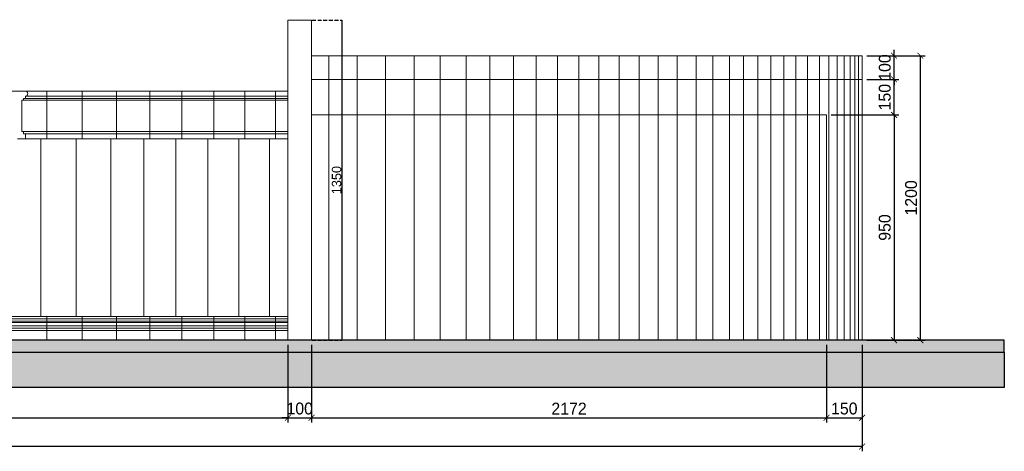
# Model space of a CAD drawing. Header units: millimetres. Extents: x 193134 to 268609, y 2024 to 10978.
# Tile 12 of 27: x 225836 to 229990, y 5611 to 7432. Entities that reach past the tile are written whole.
import ezdxf

# ---------------------------------------------------------------- set-up
doc = ezdxf.new("R2010")
doc.units = ezdxf.units.MM
doc.header["$LTSCALE"] = 2.5
doc.linetypes.add('( Hidden )', pattern=[0.375, 0.25, -0.125])
doc.linetypes.add('DASHED2', pattern=[9.525, 6.35, -3.175])
doc.layers.add('01_ID_NEW FURNITURE', color=1, linetype='Continuous')
for name, color, linetype, lineweight in [('Dimension', 40, 'Continuous', 0), ('ELEVATION 2', 43, 'Continuous', 15), ('ELEVATION 3', 21, 'Continuous', 13), ('ELEVATION 4', 35, 'Continuous', 9), ('HATCH LIGHT', 250, 'Continuous', 0)]:
    doc.layers.add(name, color=color, linetype=linetype, lineweight=lineweight)
doc.styles.get("Standard").update_dxf_attribs({"font": 'GOTHIC.TTF'})
doc.dimstyles.new('AJKD_25', dxfattribs={"dimscale": 25, "dimtxt": 2, "dimasz": 1, "dimexe": 0.8, "dimexo": 0.8, "dimgap": 0.5, "dimtad": 1, "dimdec": 0, "dimzin": 0, "dimdsep": 46, "dimtxsty": 'Standard', "dimblk": 'ARCHTICK', "dimcen": 0.125, "dimclrd": 251, "dimclre": 251, "dimclrt": 42, "dimadec": 0, "dimazin": 0, "dimtfac": 1, "dimtdec": 0, "dimtix": 1, "dimtmove": 0, "dimatfit": 3, "dimfxl": 0, "dimtolj": 1, "dimtzin": 0, "dimarcsym": 0})
doc.dimstyles.new('Copy of AJKD_20', dxfattribs={"dimscale": 20, "dimtxt": 0.3, "dimasz": 0.15, "dimexe": 0, "dimexo": 0.1, "dimgap": 0.05, "dimtad": 1, "dimdec": 0, "dimzin": 0, "dimdsep": 46, "dimtxsty": 'Standard', "dimblk": 'ARCHTICK', "dimcen": 0.125, "dimclrd": 251, "dimclre": 251, "dimclrt": 42, "dimadec": 0, "dimazin": 0, "dimtfac": 1, "dimtdec": 0, "dimtix": 1, "dimtmove": 0, "dimatfit": 3, "dimfxl": 0, "dimtolj": 1, "dimtzin": 0, "dimarcsym": 0})

# ---------------------------------------------------------------- blocks, each defined once
blk = doc.blocks.new('*U202')
h = blk.add_hatch()
h.set_pattern_fill('AR-CONC', color=8, scale=20)
h.set_pattern_definition([(50, (-104760.01, -8741.18), (143.45204, -12.55043), [15, -165]), (355, (-104760, -8741.18), (-27.75027, 150.43843), [12, -132]), (100.45144, (-104748.05, -8742.22), (115.70177, 137.888), [12.74804, -140.22842]), (46.1842, (-104760, -8701.18), (213.44827, -33.10386), [22.5, -247.5]), (96.63564, (-104742.22, -8703.94), (186.9324, 194.8237), [19.12207, -210.34275]), (351.18416, (-104760, -8701.18), (186.9324, 194.8237), [18, -198]), (21, (-104740.01, -8711.18), (119.38141, -80.52378), [15, -165]), (326, (-104740, -8711.18), (48.66307, 145.03), [12, -132]), (71.45144, (-104730.06, -8717.89), (168.04448, 64.50623), [12.74804, -140.22842]), (37.5, (-104760.006, -8741.18), (2.43197, 66.57877), [0, -130.4, 0, -134, 0, -132.5]), (7.5, (-104760.01, -8741.18), (52.613907, 78.88234), [0, -76.4, 0, -127.4, 0, -50.5]), (327.5, (-104804.606, -8741.18), (106.764487, -4.510974), [0, -50, 0, -156, 0, -207]), (317.5, (-104824.61, -8741.18), (116.63723, 20.021), [0, -65, 0, -103.6, 0, -147])])
h.paths.add_polyline_path([(100, -1772.7), (250, -1772.7), (250, 7766.2), (100, 7766.2)])
h = blk.add_hatch(color=8)
h.dxf.hatch_style = 1
h.paths.add_polyline_path([(300, 7766.2), (250, 7766.2), (250, -1772.7), (300, -1772.7)])
at = {"color": 6}
for points in [[(250, 7766.2), (100, 7766.2), (100, -1772.7), (250, -1772.7)], [(250, 7766.2), (300, 7766.2), (300, -1772.7), (250, -1772.7)]]:
    blk.add_lwpolyline(points, close=True, dxfattribs=at)
blk = doc.blocks.new('_ArchTick')
at = {"color": 0, "linetype": 'ByBlock', "const_width": 0.15}
blk.add_lwpolyline([(-0.5, -0.5), (0.5, 0.5)], dxfattribs=at)
blk = doc.blocks.new('*D208')
at = {"layer": 'Defpoints', "color": 0, "ltscale": 0.1}
for p in [(229240, 7029.8), (229390, 6079.8), (229524.7, 6079.8)]:
    blk.add_point(p, dxfattribs=at)
at = {"layer": 'Dimension', "color": 251, "linetype": 'DASHED2', "lineweight": -2, "ltscale": 0.1}
for p, q in [((229260, 7029.8), (229544.7, 7029.8)), ((229410, 6079.8), (229544.7, 6079.8))]:
    blk.add_line(p, q, dxfattribs=at)
at = {"layer": 'Dimension', "color": 251, "lineweight": -2, "ltscale": 0.1}
blk.add_line((229524.7, 7029.8), (229524.7, 6079.8), dxfattribs=at)
at = {"layer": 'Dimension', "color": 251, "lineweight": -2, "ltscale": 0.1, "xscale": 25, "yscale": 25, "zscale": 25}
for p, rotation in [((229524.7, 7029.8), 90), ((229524.7, 6079.8), 270)]:
    blk.add_blockref('_ArchTick', p, dxfattribs=dict(at, rotation=rotation))
at = {"layer": 'Dimension', "color": 42, "ltscale": 0.1, "insert": (229485.9, 6554.8), "char_height": 50, "attachment_point": 5, "rotation": 90}
blk.add_mtext('\\A1;950', dxfattribs=at)
blk = doc.blocks.new('*D209')
at = {"layer": 'Defpoints', "color": 0, "ltscale": 0.1}
for p in [(229390, 7179.8), (229524.7, 7179.8), (229390, 7029.8)]:
    blk.add_point(p, dxfattribs=at)
at = {"layer": 'Dimension', "color": 251, "linetype": 'DASHED2', "lineweight": -2, "ltscale": 0.1}
for p, q in [((229410, 7179.8), (229544.7, 7179.8)), ((229410, 7029.8), (229544.7, 7029.8))]:
    blk.add_line(p, q, dxfattribs=at)
at = {"layer": 'Dimension', "color": 251, "lineweight": -2, "ltscale": 0.1}
blk.add_line((229524.7, 7029.8), (229524.7, 7179.8), dxfattribs=at)
at = {"layer": 'Dimension', "color": 251, "lineweight": -2, "ltscale": 0.1, "xscale": 25, "yscale": 25, "zscale": 25}
for p, rotation in [((229524.7, 7179.8), 90), ((229524.7, 7029.8), 270)]:
    blk.add_blockref('_ArchTick', p, dxfattribs=dict(at, rotation=rotation))
at = {"layer": 'Dimension', "color": 42, "ltscale": 0.1, "insert": (229485.9, 7104.8), "char_height": 50, "attachment_point": 5, "rotation": 90}
blk.add_mtext('\\A1;150', dxfattribs=at)
blk = doc.blocks.new('*D210')
at = {"layer": 'Defpoints', "color": 0, "ltscale": 0.1}
for p in [(229390, 7279.8), (229524.7, 7279.8), (229390, 7179.8)]:
    blk.add_point(p, dxfattribs=at)
at = {"layer": 'Dimension', "color": 251, "linetype": 'DASHED2', "lineweight": -2, "ltscale": 0.1}
for p, q in [((229410, 7279.8), (229544.7, 7279.8)), ((229410, 7179.8), (229544.7, 7179.8))]:
    blk.add_line(p, q, dxfattribs=at)
at = {"layer": 'Dimension', "color": 251, "lineweight": -2, "ltscale": 0.1}
for p, q in [((229524.7, 7279.8), (229524.7, 7304.8)), ((229524.7, 7179.8), (229524.7, 7279.8)), ((229524.7, 7179.8), (229524.7, 7154.8))]:
    blk.add_line(p, q, dxfattribs=at)
at = {"layer": 'Dimension', "color": 251, "lineweight": -2, "ltscale": 0.1, "xscale": 25, "yscale": 25, "zscale": 25}
for p, rotation in [((229524.7, 7279.8), 270), ((229524.7, 7179.8), 90)]:
    blk.add_blockref('_ArchTick', p, dxfattribs=dict(at, rotation=rotation))
at = {"layer": 'Dimension', "color": 42, "ltscale": 0.1, "insert": (229485.9, 7229.8), "char_height": 50, "attachment_point": 5, "rotation": 90}
blk.add_mtext('\\A1;100', dxfattribs=at)
blk = doc.blocks.new('*D211')
at = {"layer": 'Defpoints', "color": 0, "ltscale": 0.1}
for p in [(229390, 7279.8), (229390, 6079.9), (229635.6, 6079.9)]:
    blk.add_point(p, dxfattribs=at)
at = {"layer": 'Dimension', "color": 251, "linetype": 'DASHED2', "lineweight": -2, "ltscale": 0.1}
for p, q in [((229410, 7279.8), (229655.6, 7279.8)), ((229410, 6079.9), (229655.6, 6079.9))]:
    blk.add_line(p, q, dxfattribs=at)
at = {"layer": 'Dimension', "color": 251, "lineweight": -2, "ltscale": 0.1}
blk.add_line((229635.6, 7279.8), (229635.6, 6079.9), dxfattribs=at)
at = {"layer": 'Dimension', "color": 251, "lineweight": -2, "ltscale": 0.1, "xscale": 25, "yscale": 25, "zscale": 25}
for p, rotation in [((229635.6, 7279.8), 90), ((229635.6, 6079.9), 270)]:
    blk.add_blockref('_ArchTick', p, dxfattribs=dict(at, rotation=rotation))
at = {"layer": 'Dimension', "color": 42, "ltscale": 0.1, "insert": (229596.9, 6679.9), "char_height": 50, "attachment_point": 5, "rotation": 90}
blk.add_mtext('\\A1;1200', dxfattribs=at)
blk = doc.blocks.new('*D212')
at = {"layer": 'Defpoints', "color": 0}
for p in [(227067.5, 7429.9), (227067.5, 6079.8), (227195.2, 6079.8)]:
    blk.add_point(p, dxfattribs=at)
at = {"layer": 'Dimension', "color": 251, "linetype": 'DASHED2', "lineweight": -2}
for p, q in [((227069.5, 7429.9), (227195.2, 7429.9)), ((227069.5, 6079.8), (227195.2, 6079.8))]:
    blk.add_line(p, q, dxfattribs=at)
at = {"layer": 'Dimension', "color": 251, "lineweight": -2}
blk.add_line((227195.2, 7429.9), (227195.2, 6079.8), dxfattribs=at)
at = {"layer": 'Dimension', "color": 251, "lineweight": -2, "xscale": 3, "yscale": 3, "zscale": 3}
for p, rotation in [((227195.2, 7429.9), 90), ((227195.2, 6079.8), 270)]:
    blk.add_blockref('_ArchTick', p, dxfattribs=dict(at, rotation=rotation))
at = {"layer": 'Dimension', "color": 42, "insert": (227173.2, 6754.9), "char_height": 40, "attachment_point": 5, "rotation": 90}
blk.add_mtext('\\A1;1350', dxfattribs=at)
blk = doc.blocks.new('*D216')
at = {"layer": 'Defpoints', "color": 0, "ltscale": 0.1}
for p in [(221918.2, 6079.9), (226967.5, 6079.9), (226967.5, 5752.3)]:
    blk.add_point(p, dxfattribs=at)
at = {"layer": 'Dimension', "color": 251, "linetype": 'DASHED2', "lineweight": -2, "ltscale": 0.1}
for p, q in [((221918.2, 6059.9), (221918.2, 5732.3)), ((226967.5, 6059.9), (226967.5, 5732.3))]:
    blk.add_line(p, q, dxfattribs=at)
at = {"layer": 'Dimension', "color": 251, "lineweight": -2, "ltscale": 0.1}
blk.add_line((221918.2, 5752.3), (226967.5, 5752.3), dxfattribs=at)
at = {"layer": 'Dimension', "color": 251, "lineweight": -2, "ltscale": 0.1, "xscale": 25, "yscale": 25, "zscale": 25, "rotation": 180}
blk.add_blockref('_ArchTick', (221918.2, 5752.3), dxfattribs=at)
at = {"layer": 'Dimension', "color": 251, "lineweight": -2, "ltscale": 0.1, "xscale": 25, "yscale": 25, "zscale": 25}
blk.add_blockref('_ArchTick', (226967.5, 5752.3), dxfattribs=at)
at = {"layer": 'Dimension', "color": 42, "ltscale": 0.1, "insert": (224442.9, 5791.1), "char_height": 50, "attachment_point": 5}
blk.add_mtext('\\A1;5049', dxfattribs=at)
blk = doc.blocks.new('*D217')
at = {"layer": 'Defpoints', "color": 0, "ltscale": 0.1}
for p in [(226967.5, 6079.9), (227067.5, 6079.9), (227067.5, 5752.3)]:
    blk.add_point(p, dxfattribs=at)
at = {"layer": 'Dimension', "color": 251, "linetype": 'DASHED2', "lineweight": -2, "ltscale": 0.1}
for p, q in [((226967.5, 6059.9), (226967.5, 5732.3)), ((227067.5, 6059.9), (227067.5, 5732.3))]:
    blk.add_line(p, q, dxfattribs=at)
at = {"layer": 'Dimension', "color": 251, "lineweight": -2, "ltscale": 0.1}
for p, q in [((226967.5, 5752.3), (226942.5, 5752.3)), ((226967.5, 5752.3), (227067.5, 5752.3)), ((227067.5, 5752.3), (227092.5, 5752.3))]:
    blk.add_line(p, q, dxfattribs=at)
at = {"layer": 'Dimension', "color": 251, "lineweight": -2, "ltscale": 0.1, "xscale": 25, "yscale": 25, "zscale": 25}
blk.add_blockref('_ArchTick', (226967.5, 5752.3), dxfattribs=at)
at = {"layer": 'Dimension', "color": 251, "lineweight": -2, "ltscale": 0.1, "xscale": 25, "yscale": 25, "zscale": 25, "rotation": 180}
blk.add_blockref('_ArchTick', (227067.5, 5752.3), dxfattribs=at)
at = {"layer": 'Dimension', "color": 42, "ltscale": 0.1, "insert": (227017.5, 5791.1), "char_height": 50, "attachment_point": 5}
blk.add_mtext('\\A1;100', dxfattribs=at)
blk = doc.blocks.new('*D218')
at = {"layer": 'Defpoints', "color": 0, "ltscale": 0.1}
for p in [(227067.5, 6079.9), (229240, 6079.9), (229240, 5752.3)]:
    blk.add_point(p, dxfattribs=at)
at = {"layer": 'Dimension', "color": 251, "linetype": 'DASHED2', "lineweight": -2, "ltscale": 0.1}
for p, q in [((227067.5, 6059.9), (227067.5, 5732.3)), ((229240, 6059.9), (229240, 5732.3))]:
    blk.add_line(p, q, dxfattribs=at)
at = {"layer": 'Dimension', "color": 251, "lineweight": -2, "ltscale": 0.1}
blk.add_line((227067.5, 5752.3), (229240, 5752.3), dxfattribs=at)
at = {"layer": 'Dimension', "color": 251, "lineweight": -2, "ltscale": 0.1, "xscale": 25, "yscale": 25, "zscale": 25, "rotation": 180}
blk.add_blockref('_ArchTick', (227067.5, 5752.3), dxfattribs=at)
at = {"layer": 'Dimension', "color": 251, "lineweight": -2, "ltscale": 0.1, "xscale": 25, "yscale": 25, "zscale": 25}
blk.add_blockref('_ArchTick', (229240, 5752.3), dxfattribs=at)
at = {"layer": 'Dimension', "color": 42, "ltscale": 0.1, "insert": (228153.7, 5791.1), "char_height": 50, "attachment_point": 5}
blk.add_mtext('\\A1;2172', dxfattribs=at)
blk = doc.blocks.new('*D219')
at = {"layer": 'Defpoints', "color": 0, "ltscale": 0.1}
for p in [(229240, 6079.9), (229390, 6079.9), (229390, 5752.3)]:
    blk.add_point(p, dxfattribs=at)
at = {"layer": 'Dimension', "color": 251, "linetype": 'DASHED2', "lineweight": -2, "ltscale": 0.1}
for p, q in [((229240, 6059.9), (229240, 5732.3)), ((229390, 6059.9), (229390, 5732.3))]:
    blk.add_line(p, q, dxfattribs=at)
at = {"layer": 'Dimension', "color": 251, "lineweight": -2, "ltscale": 0.1}
blk.add_line((229240, 5752.3), (229390, 5752.3), dxfattribs=at)
at = {"layer": 'Dimension', "color": 251, "lineweight": -2, "ltscale": 0.1, "xscale": 25, "yscale": 25, "zscale": 25, "rotation": 180}
blk.add_blockref('_ArchTick', (229240, 5752.3), dxfattribs=at)
at = {"layer": 'Dimension', "color": 251, "lineweight": -2, "ltscale": 0.1, "xscale": 25, "yscale": 25, "zscale": 25}
blk.add_blockref('_ArchTick', (229390, 5752.3), dxfattribs=at)
at = {"layer": 'Dimension', "color": 42, "ltscale": 0.1, "insert": (229315, 5791.1), "char_height": 50, "attachment_point": 5}
blk.add_mtext('\\A1;150', dxfattribs=at)
blk = doc.blocks.new('*D220')
at = {"layer": 'Defpoints', "color": 0, "ltscale": 0.1}
for p in [(221030.5, 6079.9), (229390, 6079.9), (221030.5, 5630.9)]:
    blk.add_point(p, dxfattribs=at)
at = {"layer": 'Dimension', "color": 251, "linetype": 'DASHED2', "lineweight": -2, "ltscale": 0.1}
for p, q in [((221030.5, 6059.9), (221030.5, 5610.9)), ((229390, 6059.9), (229390, 5610.9))]:
    blk.add_line(p, q, dxfattribs=at)
at = {"layer": 'Dimension', "color": 251, "lineweight": -2, "ltscale": 0.1}
blk.add_line((229390, 5630.9), (221030.5, 5630.9), dxfattribs=at)
at = {"layer": 'Dimension', "color": 251, "lineweight": -2, "ltscale": 0.1, "xscale": 25, "yscale": 25, "zscale": 25, "rotation": 180}
blk.add_blockref('_ArchTick', (221030.5, 5630.9), dxfattribs=at)
at = {"layer": 'Dimension', "color": 251, "lineweight": -2, "ltscale": 0.1, "xscale": 25, "yscale": 25, "zscale": 25}
blk.add_blockref('_ArchTick', (229390, 5630.9), dxfattribs=at)
at = {"layer": 'Dimension', "color": 42, "ltscale": 0.1, "insert": (225210.2, 5669.7), "char_height": 50, "attachment_point": 5}
blk.add_mtext('\\A1;8359', dxfattribs=at)

msp = doc.modelspace()

# ---------------------------------------------------------------- linework, layer by layer
at = {"layer": 'ELEVATION 2'}
for p, q in [((226967.5, 6079.8), (226967.5, 7429.9)), ((226967.5, 7429.9), (227067.5, 7429.9)), ((227067.5, 6079.8), (227067.5, 7429.9))]:
    msp.add_line(p, q, dxfattribs=at)
at = {"layer": 'ELEVATION 3'}
for p, q in [((227067.5, 7179.8), (229390, 7179.8)), ((229390, 6079.8), (229390, 7179.8)), ((225778.4, 7129.4), (226967.5, 7129.4)), ((225860.8, 7099.5), (225860.8, 7109.5)), ((225860.8, 7109.5), (226967.5, 7109.5)), ((225844.8, 6959.5), (225844.8, 7091.5)), ((225844.8, 7091.5), (226967.5, 7091.5)), ((225852.8, 7091.5), (225852.8, 7099.5)), ((225852.8, 7099.5), (226967.5, 7099.5)), ((227067.5, 7029.8), (229240, 7029.8)), ((229240, 6079.8), (229240, 7029.8)), ((225844.8, 6959.5), (226967.5, 6959.5)), ((225852.8, 6949.5), (225852.8, 6959.5)), ((225852.8, 6949.5), (226967.5, 6949.5)), ((225860.8, 6929.5), (225860.8, 6949.5)), ((225827.5, 6929.5), (226967.5, 6929.5)), ((221923.2, 6159.8), (226967.5, 6159.8)), ((221923.2, 6153.8), (226967.5, 6153.8)), ((221958.7, 6179.8), (226967.5, 6179.8)), ((221923.2, 6129.8), (226967.5, 6129.8)), ((221923.2, 6119.8), (226967.5, 6119.8))]:
    msp.add_line(p, q, dxfattribs=at)
msp.add_arc((225860.9, 7119.5), 9.96, 269.7789, 90.2211, dxfattribs=at)
at = {"layer": 'ELEVATION 4'}
for p in [(227067.5, 7279.8), (229390, 7179.8)]:
    msp.add_line(p, (229390, 7279.8), dxfattribs=at)
at = {"layer": 'ELEVATION 4', "linetype": '( Hidden )', "ltscale": 0.6}
for p, q in [((221871.7, 6169.9), (226967.5, 6169.9)), ((221871.7, 6139.9), (226967.5, 6139.9))]:
    msp.add_line(p, q, dxfattribs=at)
at = {"layer": 'HATCH LIGHT'}
for p, q in [((227140, 6079.9), (227140, 7279.9)), ((227260, 6079.9), (227260, 7279.9)), ((227380, 6079.9), (227380, 7279.9)), ((227500, 6079.9), (227500, 7279.9)), ((227610, 6079.9), (227610, 7279.9)), ((227720, 6079.9), (227720, 7279.9)), ((227820, 6079.9), (227820, 7279.9)), ((227920, 6079.9), (227920, 7279.9)), ((228015, 6079.9), (228015, 7279.9)), ((228105, 6079.9), (228105, 7279.9)), ((228195, 6079.9), (228195, 7279.9)), ((228280, 6079.9), (228280, 7279.9)), ((228365, 6079.9), (228365, 7279.9)), ((228450, 6079.9), (228450, 7279.9)), ((228530, 6079.9), (228530, 7279.9)), ((228610, 6079.9), (228610, 7279.9)), ((228690, 6079.9), (228690, 7279.9)), ((228760, 6079.9), (228760, 7279.9)), ((228830, 6079.9), (228830, 7279.9)), ((228890, 6079.9), (228890, 7279.9)), ((228950, 6079.9), (228950, 7279.9)), ((229005, 6079.9), (229005, 7279.9)), ((229060, 6079.9), (229060, 7279.9)), ((229110, 6079.9), (229110, 7279.9)), ((229160, 6079.9), (229160, 7279.9)), ((229210, 6079.9), (229210, 7279.9)), ((229250, 6079.9), (229250, 7279.9)), ((229285, 6079.9), (229285, 7279.9)), ((229315, 6079.9), (229315, 7279.9)), ((229340, 6079.9), (229340, 7279.9)), ((229360, 6079.9), (229360, 7279.9)), ((229375, 6079.9), (229375, 7279.9)), ((225950, 6929.6), (225950, 7129.5)), ((226100, 6929.6), (226100, 7129.5)), ((226245, 6929.6), (226245, 7129.5)), ((226385.4, 6929.6), (226385.4, 7129.5)), ((226520.4, 6929.6), (226520.4, 7129.5)), ((226655.4, 6929.6), (226655.4, 7129.5)), ((226785.4, 6929.6), (226785.4, 7129.5)), ((226915.4, 6929.6), (226915.4, 7129.5)), ((225925, 6179.9), (225925, 6929.6)), ((226075, 6179.9), (226075, 6929.6)), ((226220, 6179.9), (226220, 6929.6)), ((226360, 6179.9), (226360, 6929.6)), ((226495, 6179.9), (226495, 6929.6)), ((226630, 6179.9), (226630, 6929.6)), ((226760, 6179.9), (226760, 6929.6)), ((226890, 6179.9), (226890, 6929.6)), ((225950, 6079.9), (225950, 6179.9)), ((226100, 6079.9), (226100, 6179.9)), ((226245, 6079.9), (226245, 6179.9)), ((226385.4, 6079.9), (226385.4, 6179.9)), ((226520.4, 6079.9), (226520.4, 6179.9)), ((226655.4, 6079.9), (226655.4, 6179.9)), ((226785.4, 6079.9), (226785.4, 6179.9)), ((226915.4, 6079.9), (226915.4, 6179.9))]:
    msp.add_line(p, q, dxfattribs=at)

# ---------------------------------------------------------------- block references
at = {"layer": '01_ID_NEW FURNITURE', "xscale": -1, "rotation": 269.9999999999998}
msp.add_blockref('*U202', (222223.7, 5779.8), dxfattribs=at)

# ---------------------------------------------------------------- dimensions: what is measured, and where the dimension line sits
at = {"layer": 'Dimension'}
dim = msp.add_linear_dim(base=(227195.2, 6079.8), p1=(227067.5, 7429.9), p2=(227067.5, 6079.8), angle=90, dimstyle='Copy of AJKD_20', override={"dimtxt": 2}, dxfattribs=at)
dim.commit()
dim.dimension.update_dxf_attribs({"geometry": '*D212', "text_midpoint": (227173.2, 6754.9)})
at = {"layer": 'Dimension', "ltscale": 0.1}
for base, p1, p2, picture, middle in [((229524.7, 7279.8), (229390, 7179.8), (229390, 7279.8), '*D210', (229485.9, 7229.8)), ((229635.6, 6079.9), (229390, 7279.8), (229390, 6079.9), '*D211', (229596.9, 6679.9)), ((229524.7, 7179.8), (229390, 7029.8), (229390, 7179.8), '*D209', (229485.9, 7104.8)), ((229524.7, 6079.8), (229240, 7029.8), (229390, 6079.8), '*D208', (229485.9, 6554.8))]:
    dim = msp.add_linear_dim(base=base, p1=p1, p2=p2, angle=90, dimstyle='AJKD_25', dxfattribs=at)
    dim.commit()
    dim.dimension.update_dxf_attribs({"geometry": picture, "text_midpoint": middle})
for base, p1, p2, picture, middle in [((221030.4655, 5630.9097), (229389.9551, 6079.896), (221030.4655, 6079.896), '*D220', (225210.2103, 5669.6673)), ((226967.5, 5752.3), (221918.2, 6079.9), (226967.5, 6079.9), '*D216', (224442.9, 5791.1)), ((227067.5, 5752.3), (226967.5, 6079.9), (227067.5, 6079.9), '*D217', (227017.5, 5791.1)), ((229239.9551, 5752.3071), (227067.5001, 6079.896), (229239.9551, 6079.896), '*D218', (228153.7276, 5791.0648)), ((229390, 5752.3), (229240, 6079.9), (229390, 6079.9), '*D219', (229315, 5791.1))]:
    dim = msp.add_linear_dim(base=base, p1=p1, p2=p2, dimstyle='AJKD_25', dxfattribs=at)
    dim.commit()
    dim.dimension.update_dxf_attribs({"geometry": picture, "text_midpoint": middle})

doc.saveas('drawing.dxf')
